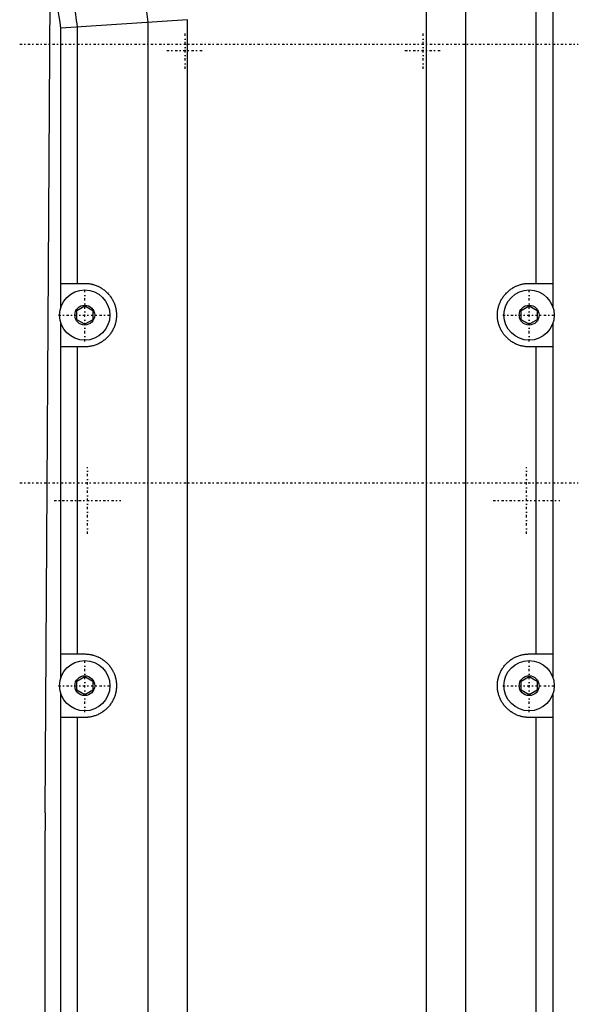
# Model space of a CAD drawing. Extents: x -584 to 152, y -5 to 847.
# Tile 6 of 8: x -134 to -28, y 480 to 666. Entities that reach past the tile are written whole.
import ezdxf

# ---------------------------------------------------------------- set-up
doc = ezdxf.new("R2010")
doc.units = 0
doc.linetypes.add('CENTER', pattern=[1.5, 0.45, -0.5, 0.05, -0.5])
doc.layers.add('AM_0', color=7, linetype='CONTINUOUS')
doc.layers.add('AM_7', color=7, linetype='CENTER')

msp = doc.modelspace()

# ---------------------------------------------------------------- linework, layer by layer
at = {"layer": 'AM_0', "color": 7, "linetype": 'CONTINUOUS'}
for p, q in [((-56.9, 405.25), (-56.9, 720.23)), ((-49.48, 405.25), (-49.48, 719.15)), ((-33, 678.48), (-33, 611.52)), ((-128.98, 516.01), (-128, 675.18)), ((-36.14, 616), (-36.14, 674)), ((-102.1, 665.8), (-126, 664.22)), ((-126, 611.52), (-126, 664.22)), ((-122.86, 616), (-122.86, 664.44)), ((-109.52, 441.6), (-109.52, 665.33)), ((-102.1, 441.6), (-102.1, 665.8)), ((-126, 616), (-121.5, 616)), ((-37.5, 616), (-33, 616)), ((-123, 610.87), (-121.5, 611.73)), ((-123, 609.13), (-123, 610.87)), ((-121.5, 611.73), (-120, 610.87)), ((-120, 610.87), (-120, 609.13)), ((-39, 610.87), (-37.5, 611.73)), ((-39, 609.13), (-39, 610.87)), ((-37.5, 611.73), (-36, 610.87)), ((-36, 610.87), (-36, 609.13)), ((-126, 541.52), (-126, 608.48)), ((-121.5, 608.27), (-123, 609.13)), ((-120, 609.13), (-121.5, 608.27)), ((-37.5, 608.27), (-39, 609.13)), ((-36, 609.13), (-37.5, 608.27)), ((-33, 608.48), (-33, 541.52)), ((-121.5, 604), (-126, 604)), ((-122.86, 546), (-122.86, 604)), ((-33, 604), (-37.5, 604)), ((-36.14, 546), (-36.14, 604)), ((-126, 546), (-121.5, 546)), ((-37.5, 546), (-33, 546)), ((-123, 540.87), (-121.5, 541.73)), ((-121.5, 541.73), (-120, 540.87)), ((-39, 540.87), (-37.5, 541.73)), ((-37.5, 541.73), (-36, 540.87)), ((-123, 539.13), (-123, 540.87)), ((-120, 540.87), (-120, 539.13)), ((-39, 539.13), (-39, 540.87)), ((-36, 540.87), (-36, 539.13)), ((-126, 466.02), (-126, 538.48)), ((-121.5, 538.27), (-123, 539.13)), ((-120, 539.13), (-121.5, 538.27)), ((-37.5, 538.27), (-39, 539.13)), ((-36, 539.13), (-37.5, 538.27)), ((-33, 538.48), (-33, 466.02)), ((-121.5, 534), (-126, 534)), ((-122.86, 470.5), (-122.86, 534)), ((-33, 534), (-37.5, 534)), ((-36.14, 470.5), (-36.14, 534)), ((-129, 436.7), (-129, 512.6))]:
    msp.add_line(p, q, dxfattribs=at)
for points in [[(-121.5, 616, 0), (-121.41, 616, 0), (-121.24, 615.99, 0), (-121.06, 615.98, 0), (-120.98, 615.98, 0), (-120.89, 615.97, 0), (-120.72, 615.95, 0), (-120.54, 615.92, 0), (-120.37, 615.89, 0), (-120.2, 615.86, 0), (-120.03, 615.82, 0), (-119.95, 615.8, 0), (-119.86, 615.77, 0), (-119.7, 615.72, 0), (-119.53, 615.67, 0), (-119.37, 615.61, 0), (-119.2, 615.54, 0), (-119.04, 615.47, 0), (-118.96, 615.44, 0), (-118.89, 615.4, 0), (-118.73, 615.32, 0), (-118.58, 615.24, 0), (-118.5, 615.2, 0), (-118.42, 615.15, 0), (-118.28, 615.06, 0), (-118.13, 614.96, 0), (-118.06, 614.91, 0), (-117.99, 614.86, 0), (-117.85, 614.76, 0), (-117.71, 614.65, 0), (-117.58, 614.54, 0), (-117.45, 614.42, 0), (-117.32, 614.3, 0), (-117.26, 614.24, 0), (-117.2, 614.18, 0), (-117.08, 614.05, 0), (-116.96, 613.92, 0), (-116.85, 613.79, 0), (-116.74, 613.65, 0), (-116.64, 613.51, 0), (-116.59, 613.44, 0), (-116.54, 613.37, 0), (-116.44, 613.22, 0), (-116.35, 613.08, 0), (-116.26, 612.92, 0), (-116.18, 612.77, 0), (-116.1, 612.61, 0), (-116.06, 612.54, 0), (-116.03, 612.46, 0), (-115.96, 612.3, 0), (-115.89, 612.13, 0), (-115.83, 611.97, 0), (-115.78, 611.8, 0), (-115.73, 611.64, 0), (-115.7, 611.55, 0), (-115.68, 611.47, 0), (-115.64, 611.3, 0), (-115.61, 611.13, 0), (-115.58, 610.96, 0), (-115.55, 610.78, 0), (-115.53, 610.61, 0), (-115.52, 610.52, 0), (-115.52, 610.44, 0), (-115.51, 610.26, 0), (-115.5, 610.09, 0), (-115.5, 610, 0), (-115.5, 609.91, 0), (-115.51, 609.74, 0), (-115.52, 609.56, 0), (-115.52, 609.48, 0), (-115.53, 609.39, 0), (-115.55, 609.22, 0), (-115.58, 609.04, 0), (-115.61, 608.87, 0), (-115.64, 608.7, 0), (-115.68, 608.53, 0), (-115.7, 608.45, 0), (-115.73, 608.36, 0), (-115.78, 608.2, 0), (-115.83, 608.03, 0), (-115.89, 607.87, 0), (-115.96, 607.7, 0), (-116.03, 607.54, 0), (-116.06, 607.46, 0), (-116.1, 607.39, 0), (-116.18, 607.23, 0), (-116.26, 607.08, 0), (-116.35, 606.92, 0), (-116.44, 606.78, 0), (-116.54, 606.63, 0), (-116.59, 606.56, 0), (-116.64, 606.49, 0), (-116.74, 606.35, 0), (-116.85, 606.21, 0), (-116.96, 606.08, 0), (-117.08, 605.95, 0), (-117.2, 605.82, 0), (-117.26, 605.76, 0), (-117.32, 605.7, 0), (-117.45, 605.58, 0), (-117.58, 605.46, 0), (-117.71, 605.35, 0), (-117.85, 605.24, 0), (-117.99, 605.14, 0), (-118.06, 605.09, 0), (-118.13, 605.04, 0), (-118.28, 604.94, 0), (-118.42, 604.85, 0), (-118.5, 604.8, 0), (-118.58, 604.76, 0), (-118.73, 604.68, 0), (-118.89, 604.6, 0), (-118.96, 604.56, 0), (-119.04, 604.53, 0), (-119.2, 604.46, 0), (-119.37, 604.39, 0), (-119.53, 604.33, 0), (-119.7, 604.28, 0), (-119.86, 604.23, 0), (-119.95, 604.2, 0), (-120.03, 604.18, 0), (-120.2, 604.14, 0), (-120.37, 604.11, 0), (-120.54, 604.08, 0), (-120.72, 604.05, 0), (-120.89, 604.03, 0), (-120.98, 604.02, 0), (-121.06, 604.02, 0), (-121.24, 604.01, 0), (-121.41, 604, 0), (-121.5, 604, 0)], [(-37.5, 604, 0), (-37.59, 604, 0), (-37.76, 604.01, 0), (-37.94, 604.02, 0), (-38.02, 604.02, 0), (-38.11, 604.03, 0), (-38.28, 604.05, 0), (-38.46, 604.08, 0), (-38.63, 604.11, 0), (-38.8, 604.14, 0), (-38.97, 604.18, 0), (-39.05, 604.2, 0), (-39.14, 604.23, 0), (-39.3, 604.28, 0), (-39.47, 604.33, 0), (-39.63, 604.39, 0), (-39.8, 604.46, 0), (-39.96, 604.53, 0), (-40.04, 604.56, 0), (-40.11, 604.6, 0), (-40.27, 604.68, 0), (-40.42, 604.76, 0), (-40.5, 604.8, 0), (-40.58, 604.85, 0), (-40.72, 604.94, 0), (-40.87, 605.04, 0), (-40.94, 605.09, 0), (-41.01, 605.14, 0), (-41.15, 605.24, 0), (-41.29, 605.35, 0), (-41.42, 605.46, 0), (-41.55, 605.58, 0), (-41.68, 605.7, 0), (-41.74, 605.76, 0), (-41.8, 605.82, 0), (-41.92, 605.95, 0), (-42.04, 606.08, 0), (-42.15, 606.21, 0), (-42.26, 606.35, 0), (-42.36, 606.49, 0), (-42.41, 606.56, 0), (-42.46, 606.63, 0), (-42.56, 606.78, 0), (-42.65, 606.92, 0), (-42.74, 607.08, 0), (-42.82, 607.23, 0), (-42.9, 607.39, 0), (-42.94, 607.46, 0), (-42.97, 607.54, 0), (-43.04, 607.7, 0), (-43.11, 607.87, 0), (-43.17, 608.03, 0), (-43.22, 608.2, 0), (-43.27, 608.36, 0), (-43.3, 608.45, 0), (-43.32, 608.53, 0), (-43.36, 608.7, 0), (-43.39, 608.87, 0), (-43.42, 609.04, 0), (-43.45, 609.22, 0), (-43.47, 609.39, 0), (-43.48, 609.48, 0), (-43.48, 609.56, 0), (-43.49, 609.74, 0), (-43.5, 609.91, 0), (-43.5, 610, 0), (-43.5, 610.09, 0), (-43.49, 610.26, 0), (-43.48, 610.44, 0), (-43.48, 610.52, 0), (-43.47, 610.61, 0), (-43.45, 610.78, 0), (-43.42, 610.96, 0), (-43.39, 611.13, 0), (-43.36, 611.3, 0), (-43.32, 611.47, 0), (-43.3, 611.55, 0), (-43.27, 611.64, 0), (-43.22, 611.8, 0), (-43.17, 611.97, 0), (-43.11, 612.13, 0), (-43.04, 612.3, 0), (-42.97, 612.46, 0), (-42.94, 612.54, 0), (-42.9, 612.61, 0), (-42.82, 612.77, 0), (-42.74, 612.92, 0), (-42.65, 613.08, 0), (-42.56, 613.22, 0), (-42.46, 613.37, 0), (-42.41, 613.44, 0), (-42.36, 613.51, 0), (-42.26, 613.65, 0), (-42.15, 613.79, 0), (-42.04, 613.92, 0), (-41.92, 614.05, 0), (-41.8, 614.18, 0), (-41.74, 614.24, 0), (-41.68, 614.3, 0), (-41.55, 614.42, 0), (-41.42, 614.54, 0), (-41.29, 614.65, 0), (-41.15, 614.76, 0), (-41.01, 614.86, 0), (-40.94, 614.91, 0), (-40.87, 614.96, 0), (-40.72, 615.06, 0), (-40.58, 615.15, 0), (-40.5, 615.2, 0), (-40.42, 615.24, 0), (-40.27, 615.32, 0), (-40.11, 615.4, 0), (-40.04, 615.44, 0), (-39.96, 615.47, 0), (-39.8, 615.54, 0), (-39.63, 615.61, 0), (-39.47, 615.67, 0), (-39.3, 615.72, 0), (-39.14, 615.77, 0), (-39.05, 615.8, 0), (-38.97, 615.82, 0), (-38.8, 615.86, 0), (-38.63, 615.89, 0), (-38.46, 615.92, 0), (-38.28, 615.95, 0), (-38.11, 615.97, 0), (-38.02, 615.98, 0), (-37.94, 615.98, 0), (-37.76, 615.99, 0), (-37.59, 616, 0), (-37.5, 616, 0)], [(-121.5, 546, 0), (-121.41, 546, 0), (-121.24, 545.99, 0), (-121.06, 545.98, 0), (-120.98, 545.98, 0), (-120.89, 545.97, 0), (-120.72, 545.95, 0), (-120.54, 545.92, 0), (-120.37, 545.89, 0), (-120.2, 545.86, 0), (-120.03, 545.82, 0), (-119.95, 545.8, 0), (-119.86, 545.77, 0), (-119.7, 545.72, 0), (-119.53, 545.67, 0), (-119.37, 545.61, 0), (-119.2, 545.54, 0), (-119.04, 545.47, 0), (-118.96, 545.44, 0), (-118.89, 545.4, 0), (-118.73, 545.32, 0), (-118.58, 545.24, 0), (-118.5, 545.2, 0), (-118.42, 545.15, 0), (-118.28, 545.06, 0), (-118.13, 544.96, 0), (-118.06, 544.91, 0), (-117.99, 544.86, 0), (-117.85, 544.76, 0), (-117.71, 544.65, 0), (-117.58, 544.54, 0), (-117.45, 544.42, 0), (-117.32, 544.3, 0), (-117.26, 544.24, 0), (-117.2, 544.18, 0), (-117.08, 544.05, 0), (-116.96, 543.92, 0), (-116.85, 543.79, 0), (-116.74, 543.65, 0), (-116.64, 543.51, 0), (-116.59, 543.44, 0), (-116.54, 543.37, 0), (-116.44, 543.22, 0), (-116.35, 543.08, 0), (-116.26, 542.92, 0), (-116.18, 542.77, 0), (-116.1, 542.61, 0), (-116.06, 542.54, 0), (-116.03, 542.46, 0), (-115.96, 542.3, 0), (-115.89, 542.13, 0), (-115.83, 541.97, 0), (-115.78, 541.8, 0), (-115.73, 541.64, 0), (-115.7, 541.55, 0), (-115.68, 541.47, 0), (-115.64, 541.3, 0), (-115.61, 541.13, 0), (-115.58, 540.96, 0), (-115.55, 540.78, 0), (-115.53, 540.61, 0), (-115.52, 540.52, 0), (-115.52, 540.44, 0), (-115.51, 540.26, 0), (-115.5, 540.09, 0), (-115.5, 540, 0), (-115.5, 539.91, 0), (-115.51, 539.74, 0), (-115.52, 539.56, 0), (-115.52, 539.48, 0), (-115.53, 539.39, 0), (-115.55, 539.22, 0), (-115.58, 539.04, 0), (-115.61, 538.87, 0), (-115.64, 538.7, 0), (-115.68, 538.53, 0), (-115.7, 538.45, 0), (-115.73, 538.36, 0), (-115.78, 538.2, 0), (-115.83, 538.03, 0), (-115.89, 537.87, 0), (-115.96, 537.7, 0), (-116.03, 537.54, 0), (-116.06, 537.46, 0), (-116.1, 537.39, 0), (-116.18, 537.23, 0), (-116.26, 537.08, 0), (-116.35, 536.92, 0), (-116.44, 536.78, 0), (-116.54, 536.63, 0), (-116.59, 536.56, 0), (-116.64, 536.49, 0), (-116.74, 536.35, 0), (-116.85, 536.21, 0), (-116.96, 536.08, 0), (-117.08, 535.95, 0), (-117.2, 535.82, 0), (-117.26, 535.76, 0), (-117.32, 535.7, 0), (-117.45, 535.58, 0), (-117.58, 535.46, 0), (-117.71, 535.35, 0), (-117.85, 535.24, 0), (-117.99, 535.14, 0), (-118.06, 535.09, 0), (-118.13, 535.04, 0), (-118.28, 534.94, 0), (-118.42, 534.85, 0), (-118.5, 534.8, 0), (-118.58, 534.76, 0), (-118.73, 534.68, 0), (-118.89, 534.6, 0), (-118.96, 534.56, 0), (-119.04, 534.53, 0), (-119.2, 534.46, 0), (-119.37, 534.39, 0), (-119.53, 534.33, 0), (-119.7, 534.28, 0), (-119.86, 534.23, 0), (-119.95, 534.2, 0), (-120.03, 534.18, 0), (-120.2, 534.14, 0), (-120.37, 534.11, 0), (-120.54, 534.08, 0), (-120.72, 534.05, 0), (-120.89, 534.03, 0), (-120.98, 534.02, 0), (-121.06, 534.02, 0), (-121.24, 534.01, 0), (-121.41, 534, 0), (-121.5, 534, 0)], [(-37.5, 534, 0), (-37.59, 534, 0), (-37.76, 534.01, 0), (-37.94, 534.02, 0), (-38.02, 534.02, 0), (-38.11, 534.03, 0), (-38.28, 534.05, 0), (-38.46, 534.08, 0), (-38.63, 534.11, 0), (-38.8, 534.14, 0), (-38.97, 534.18, 0), (-39.05, 534.2, 0), (-39.14, 534.23, 0), (-39.3, 534.28, 0), (-39.47, 534.33, 0), (-39.63, 534.39, 0), (-39.8, 534.46, 0), (-39.96, 534.53, 0), (-40.04, 534.56, 0), (-40.11, 534.6, 0), (-40.27, 534.68, 0), (-40.42, 534.76, 0), (-40.5, 534.8, 0), (-40.58, 534.85, 0), (-40.72, 534.94, 0), (-40.87, 535.04, 0), (-40.94, 535.09, 0), (-41.01, 535.14, 0), (-41.15, 535.24, 0), (-41.29, 535.35, 0), (-41.42, 535.46, 0), (-41.55, 535.58, 0), (-41.68, 535.7, 0), (-41.74, 535.76, 0), (-41.8, 535.82, 0), (-41.92, 535.95, 0), (-42.04, 536.08, 0), (-42.15, 536.21, 0), (-42.26, 536.35, 0), (-42.36, 536.49, 0), (-42.41, 536.56, 0), (-42.46, 536.63, 0), (-42.56, 536.78, 0), (-42.65, 536.92, 0), (-42.74, 537.08, 0), (-42.82, 537.23, 0), (-42.9, 537.39, 0), (-42.94, 537.46, 0), (-42.97, 537.54, 0), (-43.04, 537.7, 0), (-43.11, 537.87, 0), (-43.17, 538.03, 0), (-43.22, 538.2, 0), (-43.27, 538.36, 0), (-43.3, 538.45, 0), (-43.32, 538.53, 0), (-43.36, 538.7, 0), (-43.39, 538.87, 0), (-43.42, 539.04, 0), (-43.45, 539.22, 0), (-43.47, 539.39, 0), (-43.48, 539.48, 0), (-43.48, 539.56, 0), (-43.49, 539.74, 0), (-43.5, 539.91, 0), (-43.5, 540, 0), (-43.5, 540.09, 0), (-43.49, 540.26, 0), (-43.48, 540.44, 0), (-43.48, 540.52, 0), (-43.47, 540.61, 0), (-43.45, 540.78, 0), (-43.42, 540.96, 0), (-43.39, 541.13, 0), (-43.36, 541.3, 0), (-43.32, 541.47, 0), (-43.3, 541.55, 0), (-43.27, 541.64, 0), (-43.22, 541.8, 0), (-43.17, 541.97, 0), (-43.11, 542.13, 0), (-43.04, 542.3, 0), (-42.97, 542.46, 0), (-42.94, 542.54, 0), (-42.9, 542.61, 0), (-42.82, 542.77, 0), (-42.74, 542.92, 0), (-42.65, 543.08, 0), (-42.56, 543.22, 0), (-42.46, 543.37, 0), (-42.41, 543.44, 0), (-42.36, 543.51, 0), (-42.26, 543.65, 0), (-42.15, 543.79, 0), (-42.04, 543.92, 0), (-41.92, 544.05, 0), (-41.8, 544.18, 0), (-41.74, 544.24, 0), (-41.68, 544.3, 0), (-41.55, 544.42, 0), (-41.42, 544.54, 0), (-41.29, 544.65, 0), (-41.15, 544.76, 0), (-41.01, 544.86, 0), (-40.94, 544.91, 0), (-40.87, 544.96, 0), (-40.72, 545.06, 0), (-40.58, 545.15, 0), (-40.5, 545.2, 0), (-40.42, 545.24, 0), (-40.27, 545.32, 0), (-40.11, 545.4, 0), (-40.04, 545.44, 0), (-39.96, 545.47, 0), (-39.8, 545.54, 0), (-39.63, 545.61, 0), (-39.47, 545.67, 0), (-39.3, 545.72, 0), (-39.14, 545.77, 0), (-39.05, 545.8, 0), (-38.97, 545.82, 0), (-38.8, 545.86, 0), (-38.63, 545.89, 0), (-38.46, 545.92, 0), (-38.28, 545.95, 0), (-38.11, 545.97, 0), (-38.02, 545.98, 0), (-37.94, 545.98, 0), (-37.76, 545.99, 0), (-37.59, 546, 0), (-37.5, 546, 0)]]:
    msp.add_polyline3d(points, dxfattribs=at)
for centre, radius in [((-121.5, 610), 4.75), ((-37.5, 610), 4.75), ((-121.5, 610), 1.88), ((-37.5, 610), 1.88), ((-121.5, 540), 4.75), ((-37.5, 540), 4.75), ((-121.5, 540), 1.88), ((-37.5, 540), 1.88)]:
    msp.add_circle(centre, radius, dxfattribs=at)
for centre, radius, start, end in [((-256.25, 646.11), 147.98, 7.4595, 26.5), ((-256.25, 646.11), 134.64, 7.8206, 11.9526), ((-256.25, 646.11), 131.5, 7.9137, 11.7973), ((177, 512.6), 306, 179.3612, 180)]:
    msp.add_arc(centre, radius, start, end, dxfattribs=at)
at = {"layer": 'AM_7', "color": 4, "linetype": 'CENTER'}
for p, q in [((-102.5, 656.53), (-102.5, 663.47)), ((-57.5, 656.53), (-57.5, 663.47)), ((-133.8, 661.2), (-28.2, 661.2)), ((-105.97, 660), (-99.03, 660)), ((-60.97, 660), (-54.03, 660)), ((-121.5, 605.01), (-121.5, 614.99)), ((-37.5, 605.01), (-37.5, 614.99)), ((-126.49, 610), (-116.51, 610)), ((-42.49, 610), (-32.51, 610)), ((-121, 568.7), (-121, 581.3)), ((-38, 568.7), (-38, 581.3)), ((-133.8, 578.3), (-28.2, 578.3)), ((-127.3, 575), (-114.7, 575)), ((-44.3, 575), (-31.7, 575)), ((-121.5, 535.01), (-121.5, 544.99)), ((-37.5, 535.01), (-37.5, 544.99)), ((-126.49, 540), (-116.51, 540)), ((-42.49, 540), (-32.51, 540))]:
    msp.add_line(p, q, dxfattribs=at)

doc.saveas('drawing.dxf')
